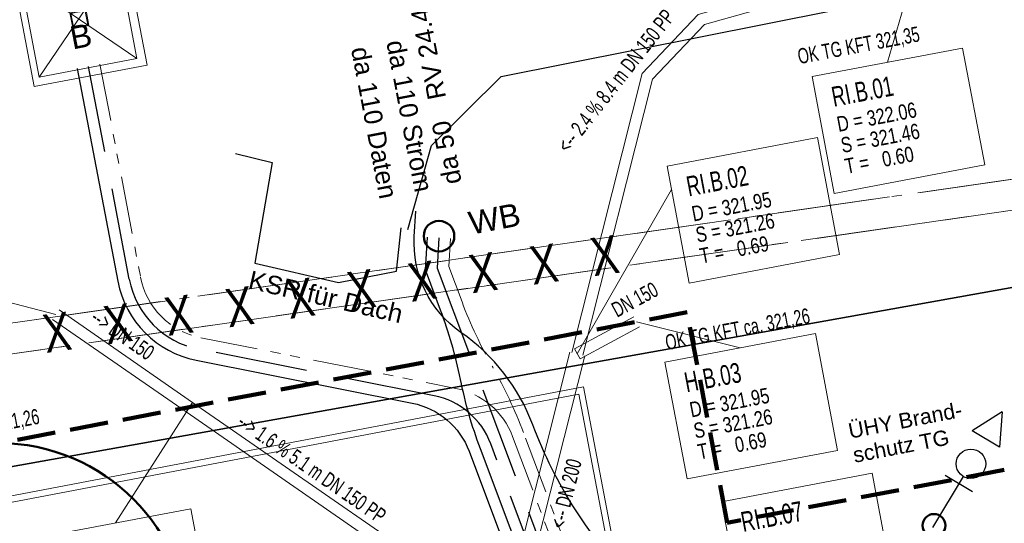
# Model space of a CAD drawing. Extents: x 3503739 to 3504470, y 5375172 to 5375561.
# Tile 64 of 142: x 3504149 to 3504162, y 5375388 to 5375395. Entities that reach past the tile are written whole.
import ezdxf

# ---------------------------------------------------------------- set-up
doc = ezdxf.new("R2010")
doc.units = 0
doc.header["$MEASUREMENT"] = 0
for name, pattern in [('1', [1.4, 0.5, -0.2, 0.5, -0.2]), ('2', [3.4, 1.2, -0.5, 1.2, -0.5]), ('237', [1.5, 0.75, -0.18, 0.13, -0.13, 0.13, -0.18]), ('240', [1.88, 1.25, -0.25, 0.13, -0.25]), ('86', [2.3751, 2.0001, -0.375])]:
    doc.linetypes.add(name, pattern=pattern)
for name, color, linetype in [('3WP_KANALISATION', 7, 'Continuous'), ('_4WP_KANALISATIO', 7, 'Continuous'), ('_4WP_KANCAD_', 7, 'Continuous'), ('_4WP_KANCAD__', 7, 'Continuous'), ('_4WP_KANCADT__', 7, 'Continuous'), ('_4WP_STADT-DACH', 7, 'Continuous'), ('_4WP_STADT-DFI', 7, 'Continuous'), ('_4WP_STADT_DATEN', 7, 'Continuous'), ('_4WP_STADT_FTT1', 7, 'Continuous'), ('_4WP_STADT_STROM', 7, 'Continuous'), ('_4WP_SWT-WASSER', 7, 'Continuous'), ('_KMB_TROCKENLEIT', 7, 'Continuous'), ('BHM_2022-02-17_H', 7, 'Continuous'), ('BHM_BAUM_NEU', 7, 'Continuous'), ('K_FLURSTUECKE', 7, 'Continuous'), ('KMP_TIEF20-05-25', 7, 'Continuous'), ('X_BE_DFI', 7, 'Continuous')]:
    doc.layers.add(name, color=color, linetype=linetype)
doc.styles.add('178', font='ARIAL.TTF', dxfattribs={"height": 0.24})
doc.styles.add('207', font='ARIAL.TTF', dxfattribs={"height": 0.2})
doc.styles.add('219', font='ARIAL.TTF', dxfattribs={"height": 0.24})
doc.styles.add('434', font='ARIAL.TTF', dxfattribs={"height": 0.24})
doc.styles.add('499', font='TXT', dxfattribs={"width": 0.8, "height": 0.5})
doc.styles.add('539', font='ARIAL.TTF', dxfattribs={"height": 0.3})
doc.styles.add('545', font='ARIAL.TTF', dxfattribs={"height": 0.3})
doc.styles.add('71', font='TXT', dxfattribs={"width": 0.7, "height": 0.2})
doc.styles.add('72', font='TXT', dxfattribs={"width": 0.7, "height": 0.2})
doc.styles.add('73', font='TXT', dxfattribs={"width": 0.7, "height": 0.26})
doc.styles.add('74', font='TXT', dxfattribs={"width": 0.8, "height": 0.2})
doc.styles.add('75', font='TXT', dxfattribs={"width": 0.7, "height": 0.2})
doc.styles.add('77', font='TXT', dxfattribs={"width": 0.7, "height": 0.26})
doc.styles.add('82', font='TXT', dxfattribs={"width": 0.7, "height": 0.2})

# ---------------------------------------------------------------- blocks, each defined once
blk = doc.blocks.new('LEITSYSTEM_BRA5')
at = {"color": 251, "linetype": 'Continuous', "lineweight": 9}
for points in [[(-0.75, 0.75), (0.75, 0.75), (0.75, -0.75), (-0.75, -0.75), (-0.75, 0.75)], [(-1.02, 0.025), (-0.11, 0.025), (-0.11, -0.025), (-1.02, -0.025), (-1.02, 0.025)], [(-0.11, 0.02), (-0.1, 0.02), (-0.1, -0.02), (-0.11, -0.02), (-0.11, 0.02)], [(-0.1, 0.1), (0.1, 0.1), (0.1, -0.1), (-0.1, -0.1), (-0.1, 0.1)]]:
    blk.add_lwpolyline(points, dxfattribs=at)
blk = doc.blocks.new('KA_00100')
at = {"color": 4, "linetype": 'Continuous', "lineweight": 30}
for p, q in [((-0.00016, 2.641308), (-0.691349, 1.258928)), ((-0.00016, 2.641308), (0.691031, 1.258928)), ((0.691031, 1.258928), (-0.691349, 1.258928)), ((0, -0.64183), (0.000103, -3.234093)), ((0.691187, -1.015347), (-0.691135, -1.015347))]:
    blk.add_line(p, q, dxfattribs=at)
blk.add_circle((0, 0), 0.641978, dxfattribs=at)
blk = doc.blocks.new('DFI-ANZEIGER')
at = {"color": 7, "linetype": 'Continuous', "lineweight": 20}
for p, q in [((-0.760014, 0.517086), (0.517087, 0.760013)), ((0.517087, 0.760013), (0.760014, -0.517087)), ((-0.517087, -0.760014), (-0.760014, 0.517086)), ((0.760014, -0.517087), (-0.517087, -0.760014))]:
    blk.add_line(p, q, dxfattribs=at)
at = {"color": 250, "linetype": 'Continuous', "lineweight": 9}
for p, q in [((-0.517087, -0.760014), (0.517087, 0.760013)), ((0.760014, -0.517087), (-0.760014, 0.517086))]:
    blk.add_line(p, q, dxfattribs=at)
at = {"color": 251, "linetype": 'Continuous', "lineweight": 9}
for points in [[(-0.079552, -0.116926), (-0.116925, 0.079551), (-0.116925, 0.079551), (0.079552, 0.116925), (0.079552, 0.116925), (0.116925, -0.079552), (0.116925, -0.079552), (-0.079552, -0.116926)], [(-0.079552, -0.116926), (-0.116925, 0.079551), (0.079552, 0.116925), (0.116925, -0.079552), (-0.079552, -0.116926)], [(0.166045, -1.006705), (-0.004004, -0.112735), (0.045115, -0.103391), (0.215164, -0.997362), (0.166045, -1.006705)], [(0.000908, -0.1118), (-0.000961, -0.101976), (-0.000961, -0.101976), (0.038334, -0.094502), (0.038334, -0.094502), (0.040203, -0.104326), (0.040203, -0.104326), (0.000908, -0.1118)], [(0.000908, -0.1118), (-0.000961, -0.101976), (0.038334, -0.094502), (0.040203, -0.104326), (0.000908, -0.1118)]]:
    blk.add_lwpolyline(points, dxfattribs=at)
at = {"color": 254, "linetype": 'Continuous', "lineweight": 9}
blk.add_lwpolyline([(0.166045, -1.006705), (-0.004004, -0.112735), (-0.004004, -0.112735), (0.045115, -0.103391), (0.045115, -0.103391), (0.215164, -0.997362), (0.215164, -0.997362), (0.166045, -1.006705)], dxfattribs=at)

msp = doc.modelspace()

# ---------------------------------------------------------------- linework, layer by layer
at = {"layer": '3WP_KANALISATION', "color": 7, "linetype": '86', "lineweight": 13}
for p, q in [((3504169.995, 5375393.771), (3504140.773, 5375389.57)), ((3504140.829, 5375389.174), (3504170.052, 5375393.375))]:
    msp.add_line(p, q, dxfattribs=at)
at = {"layer": '_4WP_KANCAD_', "color": 7, "linetype": '240', "lineweight": 13}
msp.add_lwpolyline([(3504140.829, 5375389.174), (3504173.457, 5375393.865), (3504173.401, 5375394.261), (3504140.773, 5375389.57)], dxfattribs=at)
at = {"layer": '_4WP_KANCAD__', "color": 1, "linetype": 'Continuous', "lineweight": 13}
for points in [[(3504156.441, 5375390.385), (3504157.361, 5375394.03), (3504158.094, 5375394.805), (3504160.042, 5375395.355), (3504160.877, 5375395.868), (3504161.122, 5375396.348)], [(3504156.441, 5375390.385), (3504157.361, 5375394.03), (3504157.361, 5375394.03), (3504158.094, 5375394.805), (3504158.094, 5375394.805), (3504160.042, 5375395.355), (3504160.042, 5375395.355), (3504160.877, 5375395.868), (3504160.877, 5375395.868), (3504161.122, 5375396.348), (3504161.256, 5375396.28), (3504160.991, 5375395.762), (3504160.991, 5375395.762), (3504160.102, 5375395.217), (3504160.102, 5375395.217), (3504158.174, 5375394.671), (3504158.174, 5375394.671), (3504157.497, 5375393.956), (3504157.497, 5375393.956), (3504156.587, 5375390.349)], [(3504156.587, 5375390.349), (3504157.497, 5375393.956), (3504158.174, 5375394.671), (3504160.102, 5375395.217), (3504160.991, 5375395.762), (3504161.256, 5375396.28)], [(3504149.663, 5375390.819), (3504151.405, 5375389.61), (3504151.491, 5375389.734), (3504149.749, 5375390.943)], [(3504157.252, 5375390.852), (3504156.478, 5375390.433), (3504156.55, 5375390.301), (3504157.324, 5375390.72)], [(3504156.417, 5375390.391), (3504155.514, 5375386.81), (3504155.708, 5375386.762), (3504156.611, 5375390.343)], [(3504151.405, 5375389.61), (3504155.568, 5375386.724), (3504155.654, 5375386.848), (3504151.491, 5375389.734)]]:
    msp.add_lwpolyline(points, dxfattribs=at)
at = {"layer": '_4WP_KANCADT__', "color": 1, "linetype": 'Continuous', "lineweight": 20}
for p, q in [((3504161.189, 5375396.314), (3504160.563, 5375394.179)), ((3504156.514, 5375390.367), (3504157.744, 5375392.516)), ((3504149.706, 5375390.881), (3504147.672, 5375391.408)), ((3504157.288, 5375390.786), (3504158.641, 5375390.447)), ((3504151.448, 5375389.672), (3504150.483, 5375388.158))]:
    msp.add_line(p, q, dxfattribs=at)
at = {"layer": '_4WP_KANCADT__', "color": 7, "linetype": 'Continuous', "lineweight": 13}
for points in [[(3504159.581, 5375393.992), (3504161.546, 5375394.365), (3504161.835, 5375392.838), (3504159.87, 5375392.465), (3504159.581, 5375393.992)], [(3504157.686, 5375392.821), (3504159.651, 5375393.194), (3504159.94, 5375391.667), (3504157.975, 5375391.294), (3504157.686, 5375392.821)], [(3504157.659, 5375390.26), (3504159.624, 5375390.633), (3504159.913, 5375389.106), (3504157.948, 5375388.733), (3504157.659, 5375390.26)], [(3504158.398, 5375388.436), (3504160.363, 5375388.809), (3504160.652, 5375387.282), (3504158.687, 5375386.909), (3504158.398, 5375388.436)], [(3504149.501, 5375387.971), (3504151.466, 5375388.344), (3504151.755, 5375386.817), (3504149.79, 5375386.444), (3504149.501, 5375387.971)]]:
    msp.add_lwpolyline(points, dxfattribs=at)
at = {"layer": '_4WP_KANCADT__', "color": 1, "linetype": 'Continuous', "lineweight": 20}
for points in [[(3504159.581, 5375393.992), (3504161.546, 5375394.365), (3504161.835, 5375392.838), (3504159.87, 5375392.465), (3504159.581, 5375393.992)], [(3504157.686, 5375392.821), (3504159.651, 5375393.194), (3504159.94, 5375391.667), (3504157.975, 5375391.294), (3504157.686, 5375392.821)], [(3504157.659, 5375390.26), (3504159.624, 5375390.633), (3504159.913, 5375389.106), (3504157.948, 5375388.733), (3504157.659, 5375390.26)], [(3504158.398, 5375388.436), (3504160.363, 5375388.809), (3504160.652, 5375387.282), (3504158.687, 5375386.909), (3504158.398, 5375388.436)], [(3504149.501, 5375387.971), (3504151.466, 5375388.344), (3504151.755, 5375386.817), (3504149.79, 5375386.444), (3504149.501, 5375387.971)]]:
    msp.add_lwpolyline(points, dxfattribs=at)
at = {"layer": '_4WP_STADT-DACH', "color": 1, "linetype": 'Continuous', "lineweight": 50}
msp.add_circle((3504154.708, 5375391.907), 0.2, dxfattribs=at)
at = {"layer": '_4WP_STADT_DATEN', "color": 7, "linetype": 'Continuous', "lineweight": 30}
for points in [[(3504149.985, 5375394.097), (3504150.515, 5375391.316, 0.305627), (3504151.539, 5375390.284), (3504154.359, 5375389.724, -0.259513), (3504155.101, 5375389.095), (3504157.041, 5375383.926)], [(3504157.906, 5375380.067), (3504157.186, 5375383.966), (3504155.248, 5375389.129, -0.039853), (3504154.988, 5375390.035, 0.039856), (3504154.728, 5375390.941), (3504154.532, 5375391.465), (3504154.557, 5375391.893)]]:
    msp.add_lwpolyline(points, format="xyb", dxfattribs=at)
at = {"layer": '_4WP_STADT_FTT1', "color": 1, "linetype": '237', "lineweight": 20}
for points in [[(3504150.28, 5375394.153), (3504150.81, 5375391.372, 0.305627), (3504151.597, 5375390.579), (3504154.928, 5375389.917, -0.259513), (3504155.669, 5375389.288), (3504158.588, 5375381.512, 0.366537), (3504159.152, 5375381.197)], [(3504159.301, 5375381.227, -0.366536), (3504158.737, 5375381.541), (3504155.81, 5375389.34, 0.039853), (3504155.409, 5375390.193, -0.039856), (3504155.009, 5375391.047), (3504154.835, 5375391.511), (3504154.856, 5375391.876)]]:
    msp.add_lwpolyline(points, format="xyb", dxfattribs=at)
at = {"layer": '_4WP_STADT_STROM', "color": 3, "linetype": 'Continuous', "lineweight": 30}
for points in [[(3504154.299, 5375391.995), (3504154.611, 5375393.089), (3504155.521, 5375393.991), (3504166.807, 5375396.247), (3504167.977, 5375394.496), (3504167.081, 5375394.267), (3504167.34, 5375393.808)], [(3504152.049, 5375392.988), (3504152.531, 5375392.867), (3504152.302, 5375391.552), (3504153.395, 5375391.301), (3504154.153, 5375391.449), (3504154.213, 5375392.014)]]:
    msp.add_lwpolyline(points, dxfattribs=at)
at = {"layer": '_4WP_STADT_STROM', "color": 3, "linetype": '2', "lineweight": 30}
msp.add_lwpolyline([(3504158.496, 5375380.786), (3504158.452, 5375381.019), (3504155.385, 5375389.191, 0.259513), (3504154.644, 5375389.821), (3504151.568, 5375390.431, -0.305627), (3504150.663, 5375391.344), (3504150.133, 5375394.125)], format="xyb", dxfattribs=at)
at = {"layer": '_4WP_STADT_STROM', "color": 3, "linetype": 'Continuous', "lineweight": 30}
msp.add_lwpolyline([(3504165.363, 5375389.33), (3504165.708, 5375389.397), (3504165.887, 5375388.49), (3504160.021, 5375385.749), (3504159.045, 5375385.566), (3504157.269, 5375387.357, -0.105963), (3504155.932, 5375389.442, 0.151945), (3504154.995, 5375390.648, -0.260783), (3504154.385, 5375391.903), (3504154.404, 5375392.232)], format="xyb", dxfattribs=at)
at = {"layer": '_4WP_STADT_STROM', "color": 3, "linetype": '2', "lineweight": 30}
msp.add_polyline3d([(3504154.706, 5375391.884, 0), (3504154.683, 5375391.488, 0), (3504158.597, 5375381.059, 0), (3504158.643, 5375380.814, 0)], dxfattribs=at)
at = {"layer": '_KMB_TROCKENLEIT', "color": 140, "linetype": 'Continuous', "lineweight": 20}
for points in [[(3504163.756, 5375389.169), (3504164.137, 5375387.17), (3504157.29, 5375385.864), (3504156.532, 5375389.841), (3504145.042, 5375387.65), (3504144.323, 5375391.417)], [(3504163.677, 5375389.154), (3504164.044, 5375387.233), (3504157.354, 5375385.958), (3504156.595, 5375389.935), (3504145.105, 5375387.744), (3504144.402, 5375391.432)]]:
    msp.add_lwpolyline(points, dxfattribs=at)
at = {"layer": 'BHM_2022-02-17_H', "color": 12, "linetype": 'Continuous', "lineweight": 50}
msp.add_circle((3504161.171, 5375388.124), 0.15, dxfattribs=at)
at = {"layer": 'BHM_BAUM_NEU', "color": 91, "linetype": 'Continuous', "lineweight": 50}
for centre, radius in [((3504148.952, 5375386.702), 2.5), ((3504165.096, 5375384.758), 4)]:
    msp.add_circle(centre, radius, dxfattribs=at)
at = {"layer": 'K_FLURSTUECKE', "color": 252, "linetype": 'Continuous', "lineweight": 30}
for p, q in [((3504165.484, 5375391.827), (3504145.816, 5375388.303)), ((3504145.816, 5375388.303), (3504165.484, 5375391.827)), ((3504165.484, 5375391.827), (3504145.816, 5375388.303)), ((3504145.816, 5375388.303), (3504165.484, 5375391.827))]:
    msp.add_line(p, q, dxfattribs=at)
at = {"layer": 'KMP_TIEF20-05-25', "color": 250, "linetype": '1', "lineweight": 100}
for p, q in [((3504157.948, 5375390.912), (3504144.79, 5375388.403)), ((3504158.472, 5375388.161), (3504157.948, 5375390.912)), ((3504166.9, 5375389.769), (3504158.472, 5375388.161))]:
    msp.add_line(p, q, dxfattribs=at)

# ---------------------------------------------------------------- block references
at = {"layer": '_4WP_STADT-DFI', "color": 7, "rotation": 180}
msp.add_blockref('DFI-ANZEIGER', (3504150.004, 5375394.746), dxfattribs=at)
at = {"layer": '_4WP_SWT-WASSER', "color": 7, "xscale": 0.300000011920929, "yscale": 0.300000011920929, "rotation": 328.8386810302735}
msp.add_blockref('KA_00100', (3504161.654, 5375388.931), dxfattribs=at)
at = {"layer": 'X_BE_DFI', "color": 7, "rotation": 280.7700004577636}
msp.add_blockref('LEITSYSTEM_BRA5', (3504150.019, 5375394.738), dxfattribs=at)

# ---------------------------------------------------------------- texts
at = {"layer": '3WP_KANALISATION', "color": 2, "linetype": 'Continuous', "style": '499', "width": 0.8}
msp.add_text('X   X   X   X   X   X   X   X   X   X   X   X   X   X   X   X   X   X   X', height=0.5, rotation=7.9808, dxfattribs=at).set_placement((3504142.423, 5375389.376))
at = {"layer": '_4WP_KANALISATIO', "color": 1, "linetype": 'Continuous', "style": '82', "width": 0.7}
for s, p in [('OK TG KFT 321,35', (3504159.413, 5375394.154)), ('OK TG KFT ca. 321,26', (3504157.684, 5375390.416)), ('OK TG KFT ca. 321,26', (3504147.623, 5375389.101))]:
    msp.add_text(s, height=0.2, rotation=10.737, dxfattribs=at).set_placement(p)
at = {"layer": '_4WP_KANCADT__', "color": 1, "linetype": 'Continuous'}
for s, height, rotation, style, width, p in [('<-- 2.4 % 8.4 m DN 150 PP', 0.2, 51.8287, '72', 0.7, (3504156.395, 5375392.981)), ('RI.B.01', 0.26, 10.737, '73', 0.7, (3504159.863, 5375393.596)), ('D = 322.06', 0.2, 10.737, '74', 0.8, (3504159.925, 5375393.268)), ('S = 321.46', 0.2, 10.737, '74', 0.8, (3504159.977, 5375392.993)), ('T =   0.60', 0.2, 10.737, '74', 0.8, (3504160.029, 5375392.718)), ('RI.B.02', 0.26, 10.737, '73', 0.7, (3504157.968, 5375392.425)), ('D = 321.95', 0.2, 10.737, '74', 0.8, (3504158.03, 5375392.097)), ('S = 321.26', 0.2, 10.737, '74', 0.8, (3504158.082, 5375391.822)), ('T =   0.69', 0.2, 10.737, '74', 0.8, (3504158.134, 5375391.547)), ('DN 150', 0.2, 28.4286, '72', 0.7, (3504157.033, 5375390.839)), ('--> DN 150', 0.2, 325.2382, '75', 0.7, (3504150.142, 5375390.8)), ('H.B.03', 0.26, 10.737, '73', 0.7, (3504157.941, 5375389.864)), ('D = 321.95', 0.2, 10.737, '74', 0.8, (3504158.003, 5375389.536)), ('S = 321.26', 0.2, 10.737, '74', 0.8, (3504158.055, 5375389.261)), ('--> 1.6 % 5.1 m DN 150 PP', 0.2, 325.2684, '75', 0.7, (3504152.057, 5375389.436)), ('T =   0.69', 0.2, 10.737, '74', 0.8, (3504158.107, 5375388.986)), ('<-- DN 200', 0.2, 75.8471, '71', 0.7, (3504156.349, 5375388.071)), ('RI.B.07', 0.26, 10.737, '77', 0.7, (3504158.68, 5375388.04))]:
    msp.add_text(s, height=height, rotation=rotation, dxfattribs=dict(at, style=style, width=width)).set_placement(p)
at = {"layer": '_4WP_STADT-DACH', "color": 20, "linetype": 'Continuous', "style": '545'}
msp.add_text('WB', height=0.3, rotation=10.6486, dxfattribs=at).set_placement((3504155.129, 5375391.925))
at = {"layer": '_4WP_STADT-DFI', "color": 7, "linetype": 'Continuous', "style": '539'}
msp.add_text('B', height=0.3, rotation=10.9801, dxfattribs=at).set_placement((3504149.923, 5375394.345))
at = {"layer": '_4WP_STADT_DATEN', "color": 7, "linetype": 'Continuous', "style": '434'}
msp.add_text('da 110 Daten', height=0.24, rotation=280.774, dxfattribs=at).set_placement((3504153.558, 5375394.356))
at = {"layer": '_4WP_STADT_FTT1', "color": 1, "linetype": 'Continuous', "style": '178'}
for s, p in [('RV 24.4.16', (3504154.802, 5375393.717)), ('da 50', (3504155.005, 5375392.609))]:
    msp.add_text(s, height=0.24, rotation=100.9801, dxfattribs=at).set_placement(p)
at = {"layer": '_4WP_STADT_STROM', "color": 7, "linetype": 'Continuous', "style": '219'}
for s, rotation, p in [('da 110 Strom', 280.774, (3504154.019, 5375394.443)), ('KSR für Dach', 347.0675, (3504152.204, 5375391.226))]:
    msp.add_text(s, height=0.24, rotation=rotation, dxfattribs=at).set_placement(p)
at = {"layer": '_4WP_SWT-WASSER', "color": 1, "linetype": 'Continuous', "style": '207'}
for s, p in [('ÜHY Brand-', (3504160.075, 5375389.259)), ('schutz TG', (3504160.136, 5375388.944))]:
    msp.add_text(s, height=0.2, rotation=10.9362, dxfattribs=at).set_placement(p)

doc.saveas('drawing.dxf')
